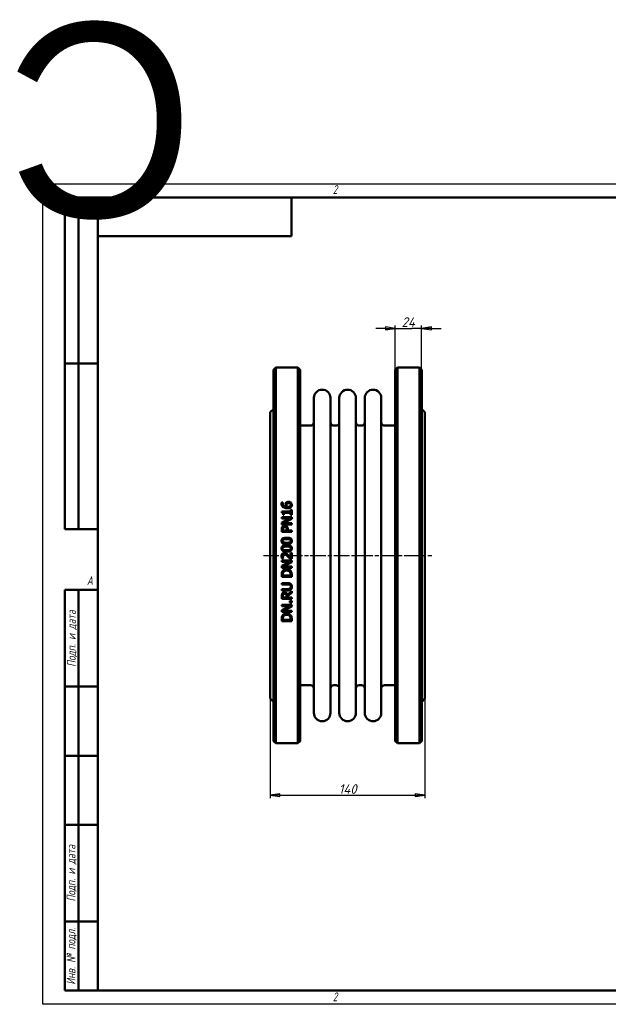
# Model space of a CAD drawing. Header units: millimetres. Extents: x -994 to 2822, y -174 to 891.
# Tile 2 of 4: x -21 to 512, y 0 to 891. Entities that reach past the tile are written whole.
import ezdxf
from ezdxf.enums import TextEntityAlignment as Align

# ---------------------------------------------------------------- set-up
doc = ezdxf.new("R2018")
doc.units = ezdxf.units.MM
doc.header["$LTSCALE"] = 2.5
doc.linetypes.add('CHAIN', pattern=[0.7087, 0.4724, -0.0591, 0.1181, -0.0591])
for name, color, linetype, lineweight in [('Видимый контур (ГОСТ)', 7, 'Continuous', 50), ('Кромка (ГОСТ)', 7, 'Continuous', 50), ('Обозначение (ГОСТ)', 7, 'Continuous', 25), ('Осевая линия (ГОСТ)', 7, 'Continuous', 25), ('Размер (ГОСТ)', 7, 'Continuous', 25), ('Эскизная геометрия (ГОСТ)', 7, 'Continuous', 50)]:
    doc.layers.add(name, color=color, linetype=linetype, lineweight=lineweight)
doc.styles.add('Альтернативный текст (ГОСТ)', font='arial.ttf', dxfattribs={"width": 0.8})
doc.styles.add('Обычный текст (ГОСТ)', font='GOST Common Italic.ttf')
doc.dimstyles.new('Обычный (ГОСТ)', dxfattribs={"dimscale": 2.5, "dimtxt": 3.5, "dimasz": 3.5, "dimexe": 1, "dimexo": 0, "dimgap": 0.5, "dimtad": 1, "dimtxsty": 'Обычный текст (ГОСТ)', "dimblk": 'Filled-1', "dimcen": 0.09, "dimdle": 15, "dimclrd": 256, "dimclre": 256, "dimclrt": 256, "dimazin": 2, "dimtfac": 0.714286, "dimtdec": 3, "dimtmove": 0, "dimatfit": 3, "dimfxl": 1, "dimtolj": 1, "dimlwd": 25, "dimlwe": 25, "dimarcsym": 0})

# ---------------------------------------------------------------- blocks, each defined once
blk = doc.blocks.new('Рамки ГОСТ - Рамка')
at = {"layer": 'Кромка (ГОСТ)', "lineweight": 25}
for p, q in [((0, 0), (0, 297)), ((0, 297), (420, 297)), ((420, 297), (420, 0)), ((420, 0), (0, 0))]:
    blk.add_line(p, q, dxfattribs=at)
at = {"layer": 'Кромка (ГОСТ)'}
for p, q in [((210, 292), (210, 297)), ((415, 292), (20, 292)), ((20, 292), (20, 5)), ((415, 5), (415, 292)), ((20, 5), (415, 5)), ((210, 5), (210, 0))]:
    blk.add_line(p, q, dxfattribs=at)
at = {"layer": 'Кромка (ГОСТ)', "char_height": 3.17, "attachment_point": 1, "style": 'Альтернативный текст (ГОСТ)'}
for s, insert, width in [('\\fGOST Common|b0|i1;{\\H3.1700;2}', (105, 296.5), 5.2328), ('\\fGOST Common|b0|i1;{\\H3.1700;1}', (315.02, 296.44), 5.2327), ('\\fGOST Common|b0|i1;{\\H3.1700;A}', (16, 155), 5.1335), ('\\fGOST Common|b0|i1;{\\H3.1700;A}', (416, 148.5), 5.0704), ('\\fGOST Common|b0|i1;{\\H3.1700;2}', (104.99, 4.3), 5.2328), ('\\fGOST Common|b0|i1;{\\H3.1700;1}', (315, 4.14), 6.6287)]:
    blk.add_mtext(s, dxfattribs=dict(at, insert=insert, width=width))
blk = doc.blocks.new('ГОСТ - Доп. графы 1')
at = {"layer": 'Эскизная геометрия (ГОСТ)'}
for p, q in [((-12, 0), (-12, 145)), ((-12, 145), (0, 145)), ((-7, 145), (-7, 0)), ((-12, 110), (-7, 110)), ((-7, 110), (0, 110)), ((-12, 85), (-7, 85)), ((-7, 85), (0, 85)), ((-12, 60), (-7, 60)), ((-7, 60), (0, 60)), ((-12, 25), (-7, 25)), ((-7, 25), (0, 25)), ((0, 0), (-12, 0))]:
    blk.add_line(p, q, dxfattribs=at)
at = {"layer": 'Обозначение (ГОСТ)', "char_height": 3.17, "attachment_point": 5, "rotation": 90, "style": 'Альтернативный текст (ГОСТ)'}
for s, insert, width in [('\\fGOST Common|b0|i1;{\\H3.1700;Подп. и дата}', (-9.37, 127.41), 34.7679), ('\\fGOST Common|b0|i1;{\\H3.1700;Подп. и дата}', (-9.5, 42.47), 35.1486), ('\\fGOST Common|b0|i1;{\\H3.1700;Инв. № подл.}', (-9.5, 12.41), 24.9618)]:
    blk.add_mtext(s, dxfattribs=dict(at, insert=insert, width=width))
at = {"layer": 'Обозначение (ГОСТ)', "lineweight": 30, "flags": 17}
for tag, p in [('Подп._и_дата_2', (-3.53, 127.51)), ('Инв._номер_дубликата', (-3.41, 97.47)), ('Взамен_инв._номера', (-3.46, 72.53)), ('Подп._и_дата_1', (-3.42, 42.35)), ('ИНВЕНТАРНЫЙ_НОМЕР', (-3.33, 12.68))]:
    blk.add_attdef(tag, text='', height=3.17, rotation=90, dxfattribs=at).set_placement(p, align=Align.MIDDLE_CENTER)
blk = doc.blocks.new('ГОСТ - Доп. графы 2')
at = {"layer": 'Эскизная геометрия (ГОСТ)'}
for p, q in [((-12, 0), (-12, 120)), ((-12, 120), (0, 120)), ((-7, 0), (-7, 120)), ((-12, 60), (0, 60)), ((0, 0), (-12, 0))]:
    blk.add_line(p, q, dxfattribs=at)
at = {"layer": 'Обозначение (ГОСТ)', "lineweight": 30, "flags": 17}
for tag, p in [('Первичная_применяемость', (-3.65, 90.03)), ('Справочный_номер', (-3.55, 30.02))]:
    blk.add_attdef(tag, text='', height=3.17, rotation=90, dxfattribs=at).set_placement(p, align=Align.MIDDLE_CENTER)
blk = doc.blocks.new('ГОСТ - Доп. графы 3')
at = {"layer": 'Эскизная геометрия (ГОСТ)'}
for p, q in [((0, 0), (70, 0)), ((70, 0), (70, -14)), ((70, -14), (0, -14))]:
    blk.add_line(p, q, dxfattribs=at)
at = {"layer": 'Обозначение (ГОСТ)', "lineweight": 30}
blk.add_attdef('ОБОЗНАЧЕНИЕ', text='', height=5, rotation=180, dxfattribs=at).set_placement((34.94, -6.97), align=Align.MIDDLE_CENTER)
blk = doc.blocks.new('Filled-1')
at = {"color": 0}
for p, q in [((0, 0), (-1, 0.14)), ((-1, 0.14), (-1, -0.14)), ((-1, 0), (0, 0)), ((-1, -0.14), (0, 0))]:
    blk.add_line(p, q, dxfattribs=at)
at = {"color": 0, "flags": 128}
blk.add_lwpolyline([(-1, -0.14), (0, 0), (-1, 0.14), (-1, -0.14)], dxfattribs=at)
at = {"color": 0}
blk.add_solid([(-1, -0.14), (0, 0), (-1, 0.14), (-1, -0.14)], dxfattribs=at)
blk = doc.blocks.new('*D9')
at = {"layer": 'Defpoints', "color": 0, "linetype": 'Continuous', "transparency": 16777216}
for p in [(205.87, 276.69), (345.87, 276.69), (345.87, 189.19)]:
    blk.add_point(p, dxfattribs=at)
at = {"layer": 'Размер (ГОСТ)', "linetype": 'Continuous', "lineweight": 25, "transparency": 16777216}
for p, q in [((205.87, 276.69), (205.87, 186.69)), ((345.87, 276.69), (345.87, 186.69)), ((214.62, 189.19), (337.12, 189.19))]:
    blk.add_line(p, q, dxfattribs=at)
at = {"layer": 'Размер (ГОСТ)', "linetype": 'Continuous', "lineweight": 25, "transparency": 16777216, "xscale": 8.75, "yscale": 8.75, "zscale": 8.75, "rotation": 180}
blk.add_blockref('Filled-1', (205.87, 189.19), dxfattribs=at)
at = {"layer": 'Размер (ГОСТ)', "linetype": 'Continuous', "lineweight": 25, "transparency": 16777216, "xscale": 8.75, "yscale": 8.75, "zscale": 8.75}
blk.add_blockref('Filled-1', (345.87, 189.19), dxfattribs=at)
at = {"layer": 'Размер (ГОСТ)', "linetype": 'Continuous', "lineweight": 25, "transparency": 16777216, "insert": (267.84, 199.19), "char_height": 8.75, "attachment_point": 1, "style": 'Обычный текст (ГОСТ)'}
blk.add_mtext('\\A1;140', dxfattribs=at)
blk = doc.blocks.new('*D13')
at = {"layer": 'Defpoints', "color": 0, "linetype": 'Continuous', "transparency": 16777216}
for p in [(342.87, 611.69), (318.87, 574.19), (342.87, 574.19)]:
    blk.add_point(p, dxfattribs=at)
at = {"layer": 'Размер (ГОСТ)', "linetype": 'Continuous', "lineweight": 25, "transparency": 16777216}
for p, q in [((310.12, 611.69), (301.37, 611.69)), ((318.87, 574.19), (318.87, 614.19)), ((318.87, 611.69), (327.62, 611.69)), ((327.62, 611.69), (334.12, 611.69)), ((342.87, 611.69), (334.12, 611.69)), ((342.87, 574.19), (342.87, 614.19)), ((351.62, 611.69), (360.37, 611.69))]:
    blk.add_line(p, q, dxfattribs=at)
at = {"layer": 'Размер (ГОСТ)', "linetype": 'Continuous', "lineweight": 25, "transparency": 16777216, "xscale": 8.75, "yscale": 8.75, "zscale": 8.75}
blk.add_blockref('Filled-1', (318.87, 611.69), dxfattribs=at)
at = {"layer": 'Размер (ГОСТ)', "linetype": 'Continuous', "lineweight": 25, "transparency": 16777216, "xscale": 8.75, "yscale": 8.75, "zscale": 8.75, "rotation": 180}
blk.add_blockref('Filled-1', (342.87, 611.69), dxfattribs=at)
at = {"layer": 'Размер (ГОСТ)', "linetype": 'Continuous', "lineweight": 25, "transparency": 16777216, "insert": (324.76, 621.69), "char_height": 8.75, "attachment_point": 1, "style": 'Обычный текст (ГОСТ)'}
blk.add_mtext('\\A1;24', dxfattribs=at)

msp = doc.modelspace()

# ---------------------------------------------------------------- linework, layer by layer
at = {"layer": 'Видимый контур (ГОСТ)'}
for p, q in [((208.872, 574.192), (210.872, 576.192)), ((208.872, 574.192), (208.872, 238.192)), ((210.872, 236.192), (210.872, 576.192)), ((210.872, 576.192), (230.872, 576.192)), ((230.872, 576.192), (230.872, 236.192)), ((232.872, 574.192), (230.872, 576.192)), ((232.872, 238.192), (232.872, 574.192)), ((318.872, 574.192), (320.872, 576.192)), ((318.872, 238.192), (318.872, 574.192)), ((320.872, 576.192), (340.872, 576.192)), ((320.872, 576.192), (320.872, 236.192)), ((340.872, 236.192), (340.872, 576.192)), ((342.872, 574.192), (340.872, 576.192)), ((342.872, 574.192), (342.872, 238.192)), ((245.372, 263.692), (245.372, 548.692)), ((260.372, 263.692), (260.372, 548.692)), ((268.372, 263.692), (268.372, 548.692)), ((283.372, 263.692), (283.372, 548.692)), ((291.372, 263.692), (291.372, 548.692)), ((306.372, 263.692), (306.372, 548.692)), ((205.872, 535.692), (208.872, 538.692)), ((205.872, 535.692), (205.872, 276.692)), ((345.872, 535.692), (342.872, 538.692)), ((345.872, 535.692), (345.872, 276.692)), ((232.872, 523.692), (242.372, 523.692)), ((263.372, 523.692), (265.372, 523.692)), ((286.372, 523.692), (288.372, 523.692)), ((309.372, 523.692), (318.872, 523.692)), ((216.216, 453.978), (217.376, 453.978)), ((216.23, 445.817), (216.23, 444.883)), ((216.23, 445.817), (224.341, 445.817)), ((217.376, 453.927), (217.376, 453.978)), ((224.341, 447.414), (224.341, 445.817)), ((224.341, 447.414), (225.26, 447.414)), ((225.26, 443.023), (225.26, 447.414)), ((216.26, 440.748), (225.26, 440.748)), ((216.26, 440.748), (216.26, 439.632)), ((223.385, 439.632), (216.26, 439.632)), ((223.385, 439.632), (216.26, 436.007)), ((218.309, 443.023), (217.485, 443.023)), ((217.5, 435.424), (225.26, 439.406)), ((218.309, 443.023), (218.309, 444.657)), ((224.341, 444.657), (218.309, 444.657)), ((224.341, 444.657), (224.341, 443.023)), ((225.26, 443.023), (224.341, 443.023)), ((225.26, 439.406), (225.26, 440.748)), ((216.26, 436.007), (216.26, 434.308)), ((225.26, 434.308), (216.26, 434.308)), ((216.26, 429.742), (216.26, 427.481)), ((217.295, 428.677), (217.295, 429.669)), ((217.295, 428.677), (220.884, 428.677)), ((217.5, 435.424), (225.26, 435.424)), ((220.884, 429.494), (220.884, 428.677)), ((221.905, 428.677), (221.905, 429.691)), ((221.905, 428.677), (225.26, 428.677)), ((225.26, 434.308), (225.26, 435.424)), ((225.26, 427.481), (225.26, 428.677)), ((225.26, 427.481), (216.26, 427.481)), ((216.26, 401.532), (225.26, 401.532)), ((216.26, 401.532), (216.26, 400.416)), ((217.893, 403.289), (216.61, 403.289)), ((217.893, 403.289), (217.893, 403.355)), ((225.26, 403.1), (223.983, 403.1)), ((224.217, 408.65), (224.217, 404.23)), ((224.217, 408.65), (225.26, 408.65)), ((225.26, 403.1), (225.26, 408.65)), ((225.26, 400.19), (225.26, 401.532)), ((223.385, 400.416), (216.26, 400.416)), ((223.385, 400.416), (216.26, 396.791)), ((216.26, 396.791), (216.26, 395.092)), ((225.26, 395.092), (216.26, 395.092)), ((217.5, 396.207), (225.26, 400.19)), ((217.5, 396.207), (225.26, 396.207)), ((225.26, 395.092), (225.26, 396.207)), ((216.26, 388.746), (216.26, 386.697)), ((225.26, 386.697), (216.26, 386.697)), ((217.295, 387.893), (217.295, 388.805)), ((217.295, 387.893), (224.224, 387.893)), ((224.224, 388.805), (224.224, 387.893)), ((225.26, 386.697), (225.26, 388.768)), ((216.26, 381.117), (216.26, 379.921)), ((216.26, 381.117), (221.876, 381.117)), ((221.905, 379.921), (216.26, 379.921)), ((216.26, 375.801), (221.876, 375.801)), ((216.26, 375.801), (216.26, 374.604)), ((221.876, 374.604), (216.26, 374.604)), ((216.26, 369.353), (216.26, 367.034)), ((225.26, 367.034), (216.26, 367.034)), ((217.295, 368.23), (217.295, 369.419)), ((217.295, 368.23), (220.679, 368.23)), ((220.679, 369.28), (220.679, 368.23)), ((225.26, 373.999), (221.343, 370.797)), ((221.679, 369.601), (225.26, 372.446)), ((221.679, 368.23), (221.679, 369.601)), ((221.679, 368.23), (225.26, 368.23)), ((225.26, 372.446), (225.26, 373.999)), ((225.26, 367.034), (225.26, 368.23)), ((216.26, 361.462), (216.26, 360.346)), ((216.26, 361.462), (225.26, 361.462)), ((223.385, 360.346), (216.26, 356.721)), ((223.385, 360.346), (216.26, 360.346)), ((216.26, 356.721), (216.26, 355.022)), ((217.5, 356.138), (225.26, 360.12)), ((223.538, 364.963), (223.538, 363.519)), ((223.538, 364.963), (225.26, 364.963)), ((225.26, 363.519), (223.538, 363.519)), ((225.26, 363.519), (225.26, 364.963)), ((225.26, 360.12), (225.26, 361.462)), ((225.26, 355.022), (216.26, 355.022)), ((216.26, 348.677), (216.26, 346.627)), ((217.295, 347.823), (217.295, 348.735)), ((217.295, 347.823), (224.224, 347.823)), ((217.5, 356.138), (225.26, 356.138)), ((224.224, 348.735), (224.224, 347.823)), ((225.26, 355.022), (225.26, 356.138)), ((225.26, 346.627), (225.26, 348.698)), ((225.26, 346.627), (216.26, 346.627)), ((232.872, 288.692), (242.372, 288.692)), ((263.372, 288.692), (265.372, 288.692)), ((286.372, 288.692), (288.372, 288.692)), ((309.372, 288.692), (318.872, 288.692)), ((205.872, 276.692), (208.872, 273.692)), ((345.872, 276.692), (342.872, 273.692)), ((208.872, 238.192), (210.872, 236.192)), ((210.872, 236.192), (230.872, 236.192)), ((232.872, 238.192), (230.872, 236.192)), ((318.872, 238.192), (320.872, 236.192)), ((320.872, 236.192), (340.872, 236.192)), ((342.872, 238.192), (340.872, 236.192))]:
    msp.add_line(p, q, dxfattribs=at)
for centre, radius, start, end in [((252.872, 548.692), 7.5, 0, 180), ((275.872, 548.692), 7.5, 0, 180), ((298.872, 548.692), 7.5, 0, 180), ((242.372, 526.692), 3, 270, 0), ((263.372, 526.692), 3, 180, 270), ((265.372, 526.692), 3, 270, 0), ((286.372, 526.692), 3, 180, 270), ((288.372, 526.692), 3, 270, 0), ((309.372, 526.692), 3, 180, 270), ((242.372, 285.692), 3, 0, 90), ((263.372, 285.692), 3, 90, 180), ((265.372, 285.692), 3, 0, 90), ((286.372, 285.692), 3, 90, 180), ((288.372, 285.692), 3, 0, 90), ((309.372, 285.692), 3, 90, 180), ((252.872, 263.692), 7.5, 180, 0), ((275.872, 263.692), 7.5, 180, 0), ((298.872, 263.692), 7.5, 180, 0)]:
    msp.add_arc(centre, radius, start, end, dxfattribs=at)
for points, knots in [([(220.045, 453.781), (220.168, 453.945), (220.31, 454.092), (220.685, 454.381), (220.892, 454.48), (221.269, 454.625), (221.488, 454.68), (221.919, 454.745), (222.131, 454.758), (222.342, 454.758)], [0, 0, 0, 0, 0.06317184, 0.06317184, 0.14411093, 0.14411093, 0.24509814, 0.24509814, 0.33958562, 0.33958562, 0.33958562, 0.33958562]), ([(222.342, 454.758), (222.587, 454.758), (222.83, 454.737), (223.574, 454.59), (223.94, 454.4), (224.326, 454.156), (224.471, 454.042), (224.603, 453.912)], [0, 0, 0, 0, 0.07332561, 0.07332561, 0.22809994, 0.22809994, 0.33461073, 0.33461073, 0.33461073, 0.33461073]), ([(216.092, 452.957), (216.092, 453.069), (216.095, 453.182), (216.124, 453.658), (216.177, 453.862), (216.216, 453.978)], [0, 0, 0, 0, 0.03507106, 0.03507106, 0.14881745, 0.14881745, 0.14881745, 0.14881745]), ([(217.543, 449.908), (217.21, 450.146), (216.931, 450.434), (216.551, 451.001), (216.393, 451.294), (216.145, 452.087), (216.092, 452.522), (216.092, 452.957)], [0, 0, 0, 0, 0.12434107, 0.12434107, 0.21002153, 0.21002153, 0.30532456, 0.30532456, 0.30532456, 0.30532456]), ([(217.376, 453.927), (217.321, 453.823), (217.278, 453.692), (217.174, 453.329), (217.135, 453.084), (217.135, 452.797)], [0, 0, 0, 0, 0.03653047, 0.03653047, 0.11859924, 0.11859924, 0.11859924, 0.11859924]), ([(217.135, 452.797), (217.135, 452.454), (217.188, 452.114), (217.433, 451.517), (217.6, 451.272), (218.005, 450.871), (218.28, 450.659), (219.153, 450.301), (219.654, 450.207), (220.14, 450.164)], [0, 0, 0, 0, 0.10686255, 0.10686255, 0.19994248, 0.19994248, 0.28102223, 0.28102223, 0.36730998, 0.36730998, 0.36730998, 0.36730998]), ([(221.307, 448.924), (220.856, 448.924), (220.402, 448.95), (219.207, 449.12), (218.706, 449.299), (218.105, 449.554), (217.814, 449.714), (217.543, 449.908)], [0, 0, 0, 0, 0.13507305, 0.13507305, 0.36229821, 0.36229821, 0.60247792, 0.60247792, 0.60247792, 0.60247792]), ([(219.512, 452.038), (219.512, 452.21), (219.521, 452.384), (219.552, 452.641), (219.566, 452.726), (219.619, 452.983), (219.667, 453.131), (219.825, 453.463), (219.93, 453.627), (220.045, 453.781)], [0, 0, 0, 0, 0.05358482, 0.05358482, 0.08046717, 0.08046717, 0.13517848, 0.13517848, 0.19403123, 0.19403123, 0.19403123, 0.19403123]), ([(220.14, 450.164), (220.016, 450.341), (219.907, 450.527), (219.68, 450.998), (219.623, 451.206), (219.54, 451.527), (219.512, 451.782), (219.512, 452.038)], [0, 0, 0, 0, 0.06639501, 0.06639501, 0.16158405, 0.16158405, 0.48724141, 0.48724141, 0.48724141, 0.48724141]), ([(220.825, 452.921), (220.738, 452.81), (220.671, 452.69), (220.523, 452.28), (220.512, 451.942), (220.512, 451.768)], [0, 0, 0, 0, 0.04312958, 0.04312958, 0.13530981, 0.13530981, 0.13530981, 0.13530981]), ([(220.512, 451.768), (220.512, 451.608), (220.525, 451.448), (220.58, 451.145), (220.62, 450.989), (220.771, 450.585), (220.88, 450.369), (221.008, 450.164)], [0, 0, 0, 0, 0.04998977, 0.04998977, 0.09571156, 0.09571156, 0.15332454, 0.15332454, 0.15332454, 0.15332454]), ([(222.393, 453.533), (222.164, 453.533), (221.926, 453.514), (221.52, 453.417), (221.369, 453.355), (221.077, 453.182), (220.941, 453.062), (220.825, 452.921)], [0, 0, 0, 0, 0.06878871, 0.06878871, 0.12546349, 0.12546349, 0.1935912, 0.1935912, 0.1935912, 0.1935912]), ([(221.008, 450.164), (221.092, 450.159), (221.177, 450.154), (221.295, 450.147), (221.399, 450.142), (221.577, 450.142)], [0, 0, 0, 0, 0.025419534, 0.025419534, 0.035566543, 0.035566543, 0.035566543, 0.035566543]), ([(224.632, 449.916), (224.457, 449.748), (224.256, 449.607), (223.707, 449.306), (223.384, 449.203), (222.92, 449.066), (222.594, 449.008), (221.953, 448.938), (221.627, 448.924), (221.307, 448.924)], [0, 0, 0, 0, 0.07420022, 0.07420022, 0.18948742, 0.18948742, 0.42102844, 0.42102844, 0.65036076, 0.65036076, 0.65036076, 0.65036076]), ([(221.577, 450.142), (221.901, 450.142), (222.244, 450.158), (223.13, 450.293), (223.451, 450.45), (223.764, 450.63), (223.865, 450.701), (223.954, 450.784)], [0, 0, 0, 0, 0.09730641, 0.09730641, 0.26885234, 0.26885234, 0.35689048, 0.35689048, 0.35689048, 0.35689048]), ([(224.465, 451.907), (224.465, 452.133), (224.427, 452.355), (224.258, 452.743), (224.144, 452.9), (223.889, 453.141), (223.726, 453.266), (223.303, 453.428), (223.126, 453.47), (222.766, 453.522), (222.578, 453.533), (222.393, 453.533)], [0, 0, 0, 0, 0.07044765, 0.07044765, 0.13122162, 0.13122162, 0.17778587, 0.17778587, 0.2081592, 0.2081592, 0.23936512, 0.23936512, 0.23936512, 0.23936512]), ([(223.954, 450.784), (224.072, 450.889), (224.18, 451.009), (224.293, 451.192), (224.365, 451.315), (224.449, 451.637), (224.465, 451.771), (224.465, 451.907)], [0, 0, 0, 0, 0.048276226, 0.048276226, 0.066243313, 0.066243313, 0.078658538, 0.078658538, 0.078658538, 0.078658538]), ([(224.603, 453.912), (224.782, 453.74), (224.937, 453.549), (225.185, 453.139), (225.271, 452.941), (225.413, 452.467), (225.449, 452.185), (225.449, 451.899)], [0, 0, 0, 0, 0.07611645, 0.07611645, 0.14787037, 0.14787037, 0.24580506, 0.24580506, 0.24580506, 0.24580506]), ([(225.449, 451.899), (225.449, 451.701), (225.433, 451.502), (225.358, 451.11), (225.301, 450.919), (225.155, 450.587), (225.074, 450.444), (224.878, 450.167), (224.762, 450.036), (224.632, 449.916)], [0, 0, 0, 0, 0.06194182, 0.06194182, 0.12407032, 0.12407032, 0.17523275, 0.17523275, 0.22957143, 0.22957143, 0.22957143, 0.22957143]), ([(217.485, 443.023), (217.485, 443.284), (217.469, 443.564), (217.36, 444.139), (217.269, 444.32), (217.132, 444.523), (217.049, 444.604), (216.857, 444.73), (216.753, 444.775), (216.512, 444.849), (216.37, 444.872), (216.23, 444.883)], [0, 0, 0, 0, 0.08017053, 0.08017053, 0.17951576, 0.17951576, 0.27123414, 0.27123414, 0.3574471, 0.3574471, 0.46513116, 0.46513116, 0.46513116, 0.46513116]), ([(216.26, 429.742), (216.26, 429.995), (216.269, 430.254), (216.322, 430.78), (216.364, 431.015), (216.505, 431.535), (216.635, 431.83), (216.821, 432.098)], [0, 0, 0, 0, 0.07663756, 0.07663756, 0.16007189, 0.16007189, 0.28710286, 0.28710286, 0.28710286, 0.28710286]), ([(216.821, 432.098), (216.939, 432.271), (217.076, 432.428), (217.407, 432.72), (217.609, 432.853), (218.002, 433.031), (218.195, 433.087), (218.583, 433.156), (218.779, 433.17), (218.973, 433.17)], [0, 0, 0, 0, 0.06330338, 0.06330338, 0.13313501, 0.13313501, 0.19347087, 0.19347087, 0.25189155, 0.25189155, 0.25189155, 0.25189155]), ([(217.638, 431.274), (217.536, 431.121), (217.463, 430.953), (217.366, 430.613), (217.295, 430.291), (217.295, 429.669)], [0, 0, 0, 0, 0.05560965, 0.05560965, 0.10706888, 0.10706888, 0.10706888, 0.10706888]), ([(219.009, 431.923), (218.767, 431.923), (218.523, 431.891), (218.154, 431.749), (218.024, 431.674), (217.802, 431.489), (217.713, 431.387), (217.638, 431.274)], [0, 0, 0, 0, 0.07262167, 0.07262167, 0.1186176, 0.1186176, 0.15967198, 0.15967198, 0.15967198, 0.15967198]), ([(218.973, 433.17), (219.247, 433.17), (219.516, 433.136), (220.022, 432.996), (220.262, 432.897), (220.659, 432.661), (220.824, 432.532), (220.971, 432.382)], [0, 0, 0, 0, 0.08221845, 0.08221845, 0.15750287, 0.15750287, 0.22057305, 0.22057305, 0.22057305, 0.22057305]), ([(220.344, 431.412), (220.243, 431.513), (220.132, 431.604), (219.864, 431.767), (219.714, 431.827), (219.372, 431.907), (219.189, 431.923), (219.009, 431.923)], [0, 0, 0, 0, 0.04303556, 0.04303556, 0.09446806, 0.09446806, 0.1484035, 0.1484035, 0.1484035, 0.1484035]), ([(220.884, 429.494), (220.884, 429.72), (220.875, 429.955), (220.818, 430.5), (220.766, 430.687), (220.698, 430.896), (220.647, 431.01), (220.515, 431.226), (220.436, 431.325), (220.344, 431.412)], [0, 0, 0, 0, 0.06831679, 0.06831679, 0.16587978, 0.16587978, 0.29606542, 0.29606542, 0.42762492, 0.42762492, 0.42762492, 0.42762492]), ([(220.971, 432.382), (221.194, 432.156), (221.377, 431.902), (221.693, 431.281), (221.769, 430.98), (221.88, 430.425), (221.905, 430.051), (221.905, 429.691)], [0, 0, 0, 0, 0.09584241, 0.09584241, 0.21093986, 0.21093986, 0.41149081, 0.41149081, 0.41149081, 0.41149081]), ([(216.077, 419.335), (216.077, 419.694), (216.129, 420.052), (216.369, 420.658), (216.524, 420.9), (216.912, 421.298), (217.169, 421.495), (218.02, 421.892), (218.557, 422.021), (219.623, 422.179), (220.202, 422.208), (220.76, 422.208)], [0, 0, 0, 0, 0.10801782, 0.10801782, 0.19610537, 0.19610537, 0.27508747, 0.27508747, 0.37343857, 0.37343857, 0.4788759, 0.4788759, 0.4788759, 0.4788759]), ([(220.767, 416.454), (219.776, 416.454), (218.763, 416.54), (217.514, 416.962), (217.162, 417.152), (216.663, 417.584), (216.487, 417.804), (216.254, 418.258), (216.183, 418.469), (216.096, 418.9), (216.077, 419.118), (216.077, 419.335)], [0, 0, 0, 0, 0.29722245, 0.29722245, 0.45435002, 0.45435002, 0.57535772, 0.57535772, 0.66976758, 0.66976758, 0.7613697, 0.7613697, 0.7613697, 0.7613697]), ([(218.01, 420.655), (217.806, 420.574), (217.612, 420.464), (217.301, 420.168), (217.228, 420.028), (217.149, 419.849), (217.122, 419.753), (217.085, 419.549), (217.077, 419.442), (217.077, 419.335)], [0, 0, 0, 0, 0.06586863, 0.06586863, 0.12888939, 0.12888939, 0.19517052, 0.19517052, 0.26591916, 0.26591916, 0.26591916, 0.26591916]), ([(217.077, 419.335), (217.077, 419.137), (217.104, 418.939), (217.222, 418.643), (217.296, 418.507), (217.507, 418.291), (217.594, 418.223), (217.794, 418.096), (217.908, 418.039), (218.025, 417.993)], [0, 0, 0, 0, 0.05934364, 0.05934364, 0.09572166, 0.09572166, 0.11665219, 0.11665219, 0.14049116, 0.14049116, 0.14049116, 0.14049116]), ([(220.76, 420.983), (220.24, 420.983), (219.676, 420.966), (218.926, 420.886), (218.444, 420.827), (218.01, 420.655)], [0, 0, 0, 0, 0.15587702, 0.15587702, 0.22556254, 0.22556254, 0.22556254, 0.22556254]), ([(220.76, 422.208), (221.51, 422.208), (222.334, 422.158), (223.375, 421.916), (223.685, 421.82), (224.239, 421.565), (224.561, 421.377), (225.024, 420.875), (225.168, 420.642), (225.399, 420.05), (225.449, 419.692), (225.449, 419.335)], [0, 0, 0, 0, 0.22512347, 0.22512347, 0.31968633, 0.31968633, 0.40756863, 0.40756863, 0.46824369, 0.46824369, 0.54622977, 0.54622977, 0.54622977, 0.54622977]), ([(223.502, 420.662), (223.211, 420.777), (222.877, 420.845), (222.194, 420.937), (221.611, 420.983), (220.76, 420.983)], [0, 0, 0, 0, 0.09392416, 0.09392416, 0.20734851, 0.20734851, 0.20734851, 0.20734851]), ([(225.449, 419.335), (225.449, 418.978), (225.399, 418.62), (225.165, 418.014), (225.013, 417.772), (224.609, 417.349), (224.349, 417.159), (223.559, 416.786), (223.058, 416.66), (221.988, 416.487), (221.363, 416.454), (220.767, 416.454)], [0, 0, 0, 0, 0.10745418, 0.10745418, 0.1952346, 0.1952346, 0.28275183, 0.28275183, 0.39397352, 0.39397352, 0.52985612, 0.52985612, 0.52985612, 0.52985612]), ([(223.48, 417.985), (223.689, 418.064), (223.886, 418.172), (224.215, 418.476), (224.292, 418.622), (224.371, 418.795), (224.402, 418.897), (224.442, 419.111), (224.45, 419.223), (224.45, 419.335)], [0, 0, 0, 0, 0.06695567, 0.06695567, 0.13441909, 0.13441909, 0.2194603, 0.2194603, 0.30896661, 0.30896661, 0.30896661, 0.30896661]), ([(224.45, 419.335), (224.45, 419.535), (224.421, 419.736), (224.299, 420.03), (224.223, 420.167), (224.009, 420.378), (223.924, 420.444), (223.728, 420.565), (223.616, 420.618), (223.502, 420.662)], [0, 0, 0, 0, 0.06034281, 0.06034281, 0.09574697, 0.09574697, 0.11544435, 0.11544435, 0.13788359, 0.13788359, 0.13788359, 0.13788359]), ([(216.077, 412.581), (216.077, 412.942), (216.129, 413.303), (216.372, 413.911), (216.529, 414.152), (216.916, 414.547), (217.169, 414.74), (218.008, 415.135), (218.544, 415.264), (219.613, 415.425), (220.198, 415.455), (220.76, 415.455)], [0, 0, 0, 0, 0.10850621, 0.10850621, 0.19648506, 0.19648506, 0.27453846, 0.27453846, 0.37407723, 0.37407723, 0.48191166, 0.48191166, 0.48191166, 0.48191166]), ([(220.767, 409.7), (219.766, 409.7), (218.741, 409.788), (217.513, 410.211), (217.163, 410.396), (216.655, 410.838), (216.477, 411.064), (216.248, 411.521), (216.18, 411.729), (216.095, 412.153), (216.077, 412.367), (216.077, 412.581)], [0, 0, 0, 0, 0.30021759, 0.30021759, 0.4483454, 0.4483454, 0.56214597, 0.56214597, 0.64756078, 0.64756078, 0.73071836, 0.73071836, 0.73071836, 0.73071836]), ([(218.01, 413.901), (217.807, 413.821), (217.614, 413.711), (217.303, 413.417), (217.229, 413.277), (217.151, 413.1), (217.123, 413.004), (217.085, 412.799), (217.077, 412.69), (217.077, 412.581)], [0, 0, 0, 0, 0.06542407, 0.06542407, 0.12854309, 0.12854309, 0.19553734, 0.19553734, 0.26857949, 0.26857949, 0.26857949, 0.26857949]), ([(217.077, 412.581), (217.077, 412.385), (217.104, 412.187), (217.221, 411.891), (217.294, 411.756), (217.506, 411.539), (217.594, 411.469), (217.794, 411.342), (217.908, 411.286), (218.025, 411.239)], [0, 0, 0, 0, 0.05893555, 0.05893555, 0.09529466, 0.09529466, 0.11656396, 0.11656396, 0.14044712, 0.14044712, 0.14044712, 0.14044712]), ([(220.76, 414.229), (220.239, 414.229), (219.673, 414.212), (218.926, 414.132), (218.445, 414.074), (218.01, 413.901)], [0, 0, 0, 0, 0.15623989, 0.15623989, 0.2247508, 0.2247508, 0.2247508, 0.2247508]), ([(218.025, 417.993), (218.336, 417.869), (218.694, 417.8), (219.292, 417.73), (219.868, 417.679), (220.767, 417.679)], [0, 0, 0, 0, 0.10055296, 0.10055296, 0.18133658, 0.18133658, 0.18133658, 0.18133658]), ([(218.025, 411.239), (218.371, 411.102), (218.776, 411.031), (219.345, 410.975), (219.875, 410.925), (220.767, 410.925)], [0, 0, 0, 0, 0.11175703, 0.11175703, 0.17209372, 0.17209372, 0.17209372, 0.17209372]), ([(220.76, 415.455), (221.684, 415.455), (222.621, 415.378), (223.938, 414.987), (224.303, 414.783), (224.802, 414.388), (224.997, 414.164), (225.249, 413.706), (225.325, 413.499), (225.427, 413.053), (225.449, 412.817), (225.449, 412.581)], [0, 0, 0, 0, 0.27735672, 0.27735672, 0.46764334, 0.46764334, 0.63885355, 0.63885355, 0.76484942, 0.76484942, 0.89879537, 0.89879537, 0.89879537, 0.89879537]), ([(223.502, 413.908), (223.176, 414.037), (222.794, 414.107), (222.088, 414.19), (221.558, 414.229), (220.76, 414.229)], [0, 0, 0, 0, 0.10510712, 0.10510712, 0.21419458, 0.21419458, 0.21419458, 0.21419458]), ([(220.767, 417.679), (221.267, 417.679), (221.846, 417.691), (222.549, 417.756), (223.006, 417.804), (223.48, 417.985)], [0, 0, 0, 0, 0.15006258, 0.15006258, 0.21063774, 0.21063774, 0.21063774, 0.21063774]), ([(225.449, 412.581), (225.449, 412.232), (225.402, 411.883), (225.176, 411.282), (225.026, 411.036), (224.605, 410.587), (224.341, 410.407), (223.627, 410.056), (223.145, 409.927), (222.06, 409.737), (221.396, 409.7), (220.767, 409.7)], [0, 0, 0, 0, 0.10473141, 0.10473141, 0.19266906, 0.19266906, 0.28944562, 0.28944562, 0.43163897, 0.43163897, 0.62109451, 0.62109451, 0.62109451, 0.62109451]), ([(220.767, 410.925), (221.268, 410.925), (221.847, 410.938), (222.55, 411.002), (223.006, 411.051), (223.48, 411.232)], [0, 0, 0, 0, 0.15022964, 0.15022964, 0.21029442, 0.21029442, 0.21029442, 0.21029442]), ([(223.48, 411.232), (223.688, 411.31), (223.885, 411.418), (224.214, 411.72), (224.291, 411.866), (224.37, 412.037), (224.4, 412.138), (224.441, 412.353), (224.45, 412.467), (224.45, 412.581)], [0, 0, 0, 0, 0.06660732, 0.06660732, 0.13410539, 0.13410539, 0.21984762, 0.21984762, 0.31219918, 0.31219918, 0.31219918, 0.31219918]), ([(224.45, 412.581), (224.45, 412.775), (224.423, 412.97), (224.305, 413.266), (224.231, 413.401), (224.022, 413.614), (223.935, 413.683), (223.734, 413.809), (223.619, 413.863), (223.502, 413.908)], [0, 0, 0, 0, 0.05824478, 0.05824478, 0.09553358, 0.09553358, 0.11780488, 0.11780488, 0.14289004, 0.14289004, 0.14289004, 0.14289004]), ([(216.07, 405.594), (216.07, 405.996), (216.121, 406.405), (216.366, 407.071), (216.52, 407.332), (216.892, 407.733), (217.112, 407.915), (217.574, 408.128), (217.751, 408.184), (218.134, 408.261), (218.338, 408.278), (218.542, 408.278)], [0, 0, 0, 0, 0.12062135, 0.12062135, 0.21291394, 0.21291394, 0.28464024, 0.28464024, 0.32595974, 0.32595974, 0.37126345, 0.37126345, 0.37126345, 0.37126345]), ([(216.61, 403.289), (216.475, 403.564), (216.359, 403.924), (216.197, 404.518), (216.07, 405.012), (216.07, 405.594)], [0, 0, 0, 0, 0.09180429, 0.09180429, 0.15878679, 0.15878679, 0.15878679, 0.15878679]), ([(217.478, 406.608), (217.357, 406.468), (217.269, 406.309), (217.163, 405.998), (217.113, 405.795), (217.113, 405.506)], [0, 0, 0, 0, 0.055372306, 0.055372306, 0.098631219, 0.098631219, 0.098631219, 0.098631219]), ([(217.113, 405.506), (217.113, 405.288), (217.141, 405.072), (217.216, 404.762), (217.276, 404.522), (217.397, 404.23)], [0, 0, 0, 0, 0.065581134, 0.065581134, 0.095760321, 0.095760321, 0.095760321, 0.095760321]), ([(217.397, 404.23), (217.465, 404.061), (217.547, 403.899), (217.723, 403.612), (217.805, 403.481), (217.893, 403.355)], [0, 0, 0, 0, 0.05466413, 0.05466413, 0.10094391, 0.10094391, 0.10094391, 0.10094391]), ([(218.608, 407.053), (218.382, 407.053), (218.153, 407.022), (217.878, 406.909), (217.783, 406.864), (217.609, 406.741), (217.539, 406.679), (217.478, 406.608)], [0, 0, 0, 0, 0.06768928, 0.06768928, 0.08923125, 0.08923125, 0.10623853, 0.10623853, 0.10623853, 0.10623853]), ([(218.542, 408.278), (218.872, 408.278), (219.202, 408.242), (219.682, 408.109), (219.993, 408.014), (220.344, 407.811)], [0, 0, 0, 0, 0.09874864, 0.09874864, 0.14945192, 0.14945192, 0.14945192, 0.14945192]), ([(221.817, 405.273), (220.618, 406.364), (220.05, 406.677), (219.544, 406.895), (219.361, 406.954), (218.986, 407.033), (218.798, 407.053), (218.608, 407.053)], [0, 0, 0, 0, 0.486363, 0.486363, 0.7487883, 0.7487883, 1.0067627, 1.0067627, 1.0067627, 1.0067627]), ([(220.344, 407.811), (220.618, 407.659), (220.877, 407.478), (221.382, 407.064), (221.636, 406.84), (221.883, 406.608)], [0, 0, 0, 0, 0.09412626, 0.09412626, 0.19578298, 0.19578298, 0.19578298, 0.19578298]), ([(223.983, 403.1), (223.657, 403.447), (223.326, 403.794), (222.711, 404.424), (222.359, 404.78), (221.817, 405.273)], [0, 0, 0, 0, 0.1430161, 0.1430161, 0.26421128, 0.26421128, 0.26421128, 0.26421128]), ([(221.883, 406.608), (222.322, 406.205), (222.751, 405.778), (223.27, 405.233), (223.508, 404.984), (223.91, 404.559), (224.069, 404.389), (224.217, 404.23)], [0, 0, 0, 0, 0.1787233, 0.1787233, 0.22577226, 0.22577226, 0.25360299, 0.25360299, 0.25360299, 0.25360299]), ([(216.974, 391.97), (217.178, 392.277), (217.419, 392.55), (217.993, 393.036), (218.367, 393.279), (219.128, 393.579), (219.444, 393.662), (220.096, 393.77), (220.432, 393.793), (220.767, 393.793)], [0, 0, 0, 0, 0.11069429, 0.11069429, 0.22583271, 0.22583271, 0.30216733, 0.30216733, 0.38056027, 0.38056027, 0.38056027, 0.38056027]), ([(220.752, 392.546), (220.252, 392.546), (219.741, 392.486), (218.978, 392.217), (218.705, 392.075), (218.209, 391.69), (218.001, 391.454), (217.835, 391.182)], [0, 0, 0, 0, 0.15000347, 0.15000347, 0.24259508, 0.24259508, 0.33821703, 0.33821703, 0.33821703, 0.33821703]), ([(223.626, 391.292), (223.476, 391.514), (223.297, 391.711), (222.722, 392.17), (222.344, 392.309), (221.661, 392.504), (221.197, 392.546), (220.752, 392.546)], [0, 0, 0, 0, 0.08068081, 0.08068081, 0.2211818, 0.2211818, 0.4576681, 0.4576681, 0.4576681, 0.4576681]), ([(220.767, 393.793), (221.31, 393.793), (221.847, 393.721), (222.883, 393.383), (223.272, 393.154), (223.934, 392.695), (224.271, 392.359), (224.538, 391.955)], [0, 0, 0, 0, 0.16299331, 0.16299331, 0.32692719, 0.32692719, 0.57365128, 0.57365128, 0.57365128, 0.57365128]), ([(216.26, 388.746), (216.26, 389.136), (216.273, 389.549), (216.358, 390.379), (216.424, 390.661), (216.603, 391.27), (216.758, 391.64), (216.974, 391.97)], [0, 0, 0, 0, 0.11741612, 0.11741612, 0.2513708, 0.2513708, 0.4703781, 0.4703781, 0.4703781, 0.4703781]), ([(217.835, 391.182), (217.689, 390.935), (217.573, 390.674), (217.396, 390.098), (217.295, 389.633), (217.295, 388.805)], [0, 0, 0, 0, 0.08643282, 0.08643282, 0.18161056, 0.18161056, 0.18161056, 0.18161056]), ([(224.224, 388.805), (224.224, 389.07), (224.213, 389.34), (224.163, 389.851), (224.123, 390.134), (223.956, 390.725), (223.816, 391.02), (223.626, 391.292)], [0, 0, 0, 0, 0.08011434, 0.08011434, 0.15460029, 0.15460029, 0.24198172, 0.24198172, 0.24198172, 0.24198172]), ([(224.538, 391.955), (224.74, 391.634), (224.905, 391.292), (225.111, 390.638), (225.26, 390.043), (225.26, 388.768)], [0, 0, 0, 0, 0.11423167, 0.11423167, 0.20641872, 0.20641872, 0.20641872, 0.20641872]), ([(221.876, 381.117), (222.344, 381.117), (222.839, 381.082), (223.559, 380.916), (223.789, 380.837), (224.238, 380.598), (224.44, 380.443), (224.618, 380.257)], [0, 0, 0, 0, 0.14060415, 0.14060415, 0.2215575, 0.2215575, 0.30506709, 0.30506709, 0.30506709, 0.30506709]), ([(221.876, 375.801), (222.209, 375.801), (222.586, 375.818), (222.988, 375.892), (223.132, 375.922), (223.44, 376.04), (223.569, 376.107), (223.692, 376.187)], [0, 0, 0, 0, 0.09992492, 0.09992492, 0.12230095, 0.12230095, 0.14026018, 0.14026018, 0.14026018, 0.14026018]), ([(224.618, 375.465), (224.455, 375.3), (224.273, 375.158), (223.812, 374.894), (223.559, 374.809), (223.092, 374.696), (222.855, 374.66), (222.375, 374.614), (222.123, 374.604), (221.876, 374.604)], [0, 0, 0, 0, 0.07022881, 0.07022881, 0.1600304, 0.1600304, 0.24561481, 0.24561481, 0.33601695, 0.33601695, 0.33601695, 0.33601695]), ([(223.692, 379.535), (223.552, 379.627), (223.403, 379.701), (223.104, 379.806), (222.941, 379.846), (222.448, 379.91), (222.169, 379.921), (221.905, 379.921)], [0, 0, 0, 0, 0.050336, 0.050336, 0.09536417, 0.09536417, 0.14638162, 0.14638162, 0.14638162, 0.14638162]), ([(224.428, 377.857), (224.428, 378.041), (224.413, 378.225), (224.332, 378.644), (224.262, 378.823), (224.145, 379.061), (224.076, 379.17), (223.904, 379.372), (223.804, 379.46), (223.692, 379.535)], [0, 0, 0, 0, 0.05579192, 0.05579192, 0.12983666, 0.12983666, 0.20029544, 0.20029544, 0.27345317, 0.27345317, 0.27345317, 0.27345317]), ([(223.692, 376.187), (223.853, 376.294), (223.988, 376.426), (224.191, 376.72), (224.28, 376.894), (224.405, 377.366), (224.428, 377.615), (224.428, 377.857)], [0, 0, 0, 0, 0.05831185, 0.05831185, 0.10813476, 0.10813476, 0.15737499, 0.15737499, 0.15737499, 0.15737499]), ([(224.618, 380.257), (224.827, 380.044), (224.998, 379.803), (225.258, 379.268), (225.33, 379.01), (225.429, 378.47), (225.449, 378.159), (225.449, 377.857)], [0, 0, 0, 0, 0.09025912, 0.09025912, 0.18034444, 0.18034444, 0.29045773, 0.29045773, 0.29045773, 0.29045773]), ([(225.449, 377.857), (225.449, 377.603), (225.433, 377.346), (225.351, 376.816), (225.287, 376.585), (225.143, 376.214), (225.063, 376.052), (224.865, 375.741), (224.75, 375.597), (224.618, 375.465)], [0, 0, 0, 0, 0.07738184, 0.07738184, 0.16305397, 0.16305397, 0.23500053, 0.23500053, 0.30842037, 0.30842037, 0.30842037, 0.30842037]), ([(216.26, 369.353), (216.26, 369.597), (216.266, 369.849), (216.296, 370.292), (216.32, 370.539), (216.424, 371.06), (216.552, 371.363), (216.734, 371.643)], [0, 0, 0, 0, 0.07491849, 0.07491849, 0.13627771, 0.13627771, 0.23847256, 0.23847256, 0.23847256, 0.23847256]), ([(216.734, 371.643), (216.838, 371.805), (216.96, 371.953), (217.284, 372.255), (217.465, 372.366), (217.764, 372.519), (217.948, 372.578), (218.324, 372.65), (218.514, 372.664), (218.703, 372.664)], [0, 0, 0, 0, 0.05847944, 0.05847944, 0.13419027, 0.13419027, 0.23717862, 0.23717862, 0.33741309, 0.33741309, 0.33741309, 0.33741309]), ([(217.602, 370.848), (217.513, 370.713), (217.448, 370.566), (217.359, 370.26), (217.295, 369.969), (217.295, 369.419)], [0, 0, 0, 0, 0.049281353, 0.049281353, 0.097680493, 0.097680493, 0.097680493, 0.097680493]), ([(218.798, 371.417), (218.601, 371.417), (218.405, 371.391), (218.063, 371.272), (217.955, 371.203), (217.774, 371.067), (217.68, 370.964), (217.602, 370.848)], [0, 0, 0, 0, 0.05892328, 0.05892328, 0.10914606, 0.10914606, 0.19161108, 0.19161108, 0.19161108, 0.19161108]), ([(218.703, 372.664), (219.014, 372.664), (219.325, 372.627), (219.993, 372.419), (220.259, 372.245), (220.674, 371.9), (220.855, 371.695), (221.145, 371.256), (221.256, 371.032), (221.343, 370.797)], [0, 0, 0, 0, 0.09342099, 0.09342099, 0.21019689, 0.21019689, 0.33390043, 0.33390043, 0.44665527, 0.44665527, 0.44665527, 0.44665527]), ([(220.213, 370.907), (220.124, 371), (220.026, 371.081), (219.79, 371.227), (219.619, 371.307), (219.19, 371.401), (218.992, 371.417), (218.798, 371.417)], [0, 0, 0, 0, 0.03899042, 0.03899042, 0.0836669, 0.0836669, 0.11921612, 0.11921612, 0.11921612, 0.11921612]), ([(220.679, 369.28), (220.679, 369.449), (220.672, 369.618), (220.637, 369.969), (220.606, 370.151), (220.539, 370.399), (220.495, 370.509), (220.375, 370.721), (220.301, 370.819), (220.213, 370.907)], [0, 0, 0, 0, 0.05169768, 0.05169768, 0.10819771, 0.10819771, 0.15692593, 0.15692593, 0.20733371, 0.20733371, 0.20733371, 0.20733371]), ([(216.26, 348.677), (216.26, 349.049), (216.272, 349.443), (216.354, 350.298), (216.423, 350.573), (216.578, 351.138), (216.739, 351.543), (216.974, 351.9)], [0, 0, 0, 0, 0.11880476, 0.11880476, 0.27274334, 0.27274334, 0.66877381, 0.66877381, 0.66877381, 0.66877381]), ([(216.974, 351.9), (217.156, 352.174), (217.37, 352.425), (217.964, 352.957), (218.301, 353.148), (218.902, 353.441), (219.289, 353.56), (220.044, 353.697), (220.406, 353.724), (220.767, 353.724)], [0, 0, 0, 0, 0.10254745, 0.10254745, 0.24510329, 0.24510329, 0.46283089, 0.46283089, 0.65524898, 0.65524898, 0.65524898, 0.65524898]), ([(217.835, 351.113), (217.71, 350.901), (217.608, 350.681), (217.404, 350.094), (217.295, 349.599), (217.295, 348.735)], [0, 0, 0, 0, 0.07679374, 0.07679374, 0.19594024, 0.19594024, 0.19594024, 0.19594024]), ([(220.752, 352.476), (220.417, 352.476), (220.079, 352.45), (219.347, 352.3), (218.963, 352.157), (218.453, 351.819), (218.297, 351.688), (218.035, 351.407), (217.928, 351.264), (217.835, 351.113)], [0, 0, 0, 0, 0.10049755, 0.10049755, 0.22460467, 0.22460467, 0.28779968, 0.28779968, 0.34358815, 0.34358815, 0.34358815, 0.34358815]), ([(223.626, 351.222), (223.491, 351.422), (223.331, 351.604), (222.906, 351.964), (222.659, 352.097), (222.18, 352.3), (221.892, 352.373), (221.323, 352.459), (221.035, 352.476), (220.752, 352.476)], [0, 0, 0, 0, 0.07536304, 0.07536304, 0.17117837, 0.17117837, 0.29308923, 0.29308923, 0.41060909, 0.41060909, 0.41060909, 0.41060909]), ([(220.767, 353.724), (221.135, 353.724), (221.5, 353.69), (222.539, 353.475), (223.015, 353.227), (223.583, 352.882), (223.826, 352.697), (224.231, 352.301), (224.395, 352.101), (224.538, 351.886)], [0, 0, 0, 0, 0.11026984, 0.11026984, 0.31888868, 0.31888868, 0.49909171, 0.49909171, 0.65381721, 0.65381721, 0.65381721, 0.65381721]), ([(224.224, 348.735), (224.224, 348.989), (224.214, 349.248), (224.159, 349.834), (224.113, 350.059), (224.002, 350.549), (223.851, 350.901), (223.626, 351.222)], [0, 0, 0, 0, 0.08109178, 0.08109178, 0.18720669, 0.18720669, 0.53774622, 0.53774622, 0.53774622, 0.53774622]), ([(224.538, 351.886), (224.711, 351.609), (224.857, 351.319), (225.092, 350.667), (225.26, 350.05), (225.26, 348.698)], [0, 0, 0, 0, 0.10183904, 0.10183904, 0.21840852, 0.21840852, 0.21840852, 0.21840852])]:
    msp.add_open_spline(points, degree=3, knots=knots, dxfattribs=at)
at = {"layer": 'Осевая линия (ГОСТ)', "linetype": 'CHAIN', "ltscale": 11.993792}
msp.add_line((199.622, 406.192), (352.122, 406.192), dxfattribs=at)

# ---------------------------------------------------------------- block references
ref = msp.add_blockref('ГОСТ - Доп. графы 3', (50, 730), dxfattribs=dict(xscale=2.5, yscale=2.5, zscale=2.5))
lines = msp.add_mtext('CB-3234-F', dxfattribs={"layer": 'Обозначение (ГОСТ)', "insert": (137.355, 712.581), "char_height": 175.3121, "attachment_point": 1, "rotation": 180})
ref.add_attrib('ОБОЗНАЧЕНИЕ', '', (137.355, 712.581)).embed_mtext(lines)
at = {"xscale": 2.5, "yscale": 2.5, "zscale": 2.5}
for name, p in [('Рамки ГОСТ - Рамка', (0, 0)), ('ГОСТ - Доп. графы 2', (50, 430)), ('ГОСТ - Доп. графы 1', (50, 12.5))]:
    msp.add_blockref(name, p, dxfattribs=at)

# ---------------------------------------------------------------- dimensions: what is measured, and where the dimension line sits
at = {"layer": 'Размер (ГОСТ)', "linetype": 'Continuous', "lineweight": 25}
for base, p1, p2, override, picture, middle in [((342.872, 611.692), (318.872, 574.192), (342.872, 574.192), {"dimgap": 0.5, "dimdec": 2, "dimtol": 0, "dimlim": 0, "dimtp": 0, "dimtm": 0, "dimtdec": 3, "dimtofl": 0}, '*D13', (330.872, 611.692)), ((345.872, 189.192), (205.872, 276.692), (345.872, 276.692), {"dimgap": 0.5, "dimdec": 2, "dimtol": 0, "dimlim": 0, "dimtp": 0, "dimtm": 0, "dimtdec": 3, "dimtofl": 0, "dimatfit": 1}, '*D9', (275.872, 189.192))]:
    dim = msp.add_linear_dim(base=base, p1=p1, p2=p2, angle=180, dimstyle='Обычный (ГОСТ)', override=override, dxfattribs=at)
    dim.commit()
    dim.dimension.update_dxf_attribs({"geometry": picture, "text_midpoint": middle, "dimtype": 160})

doc.saveas('drawing.dxf')
